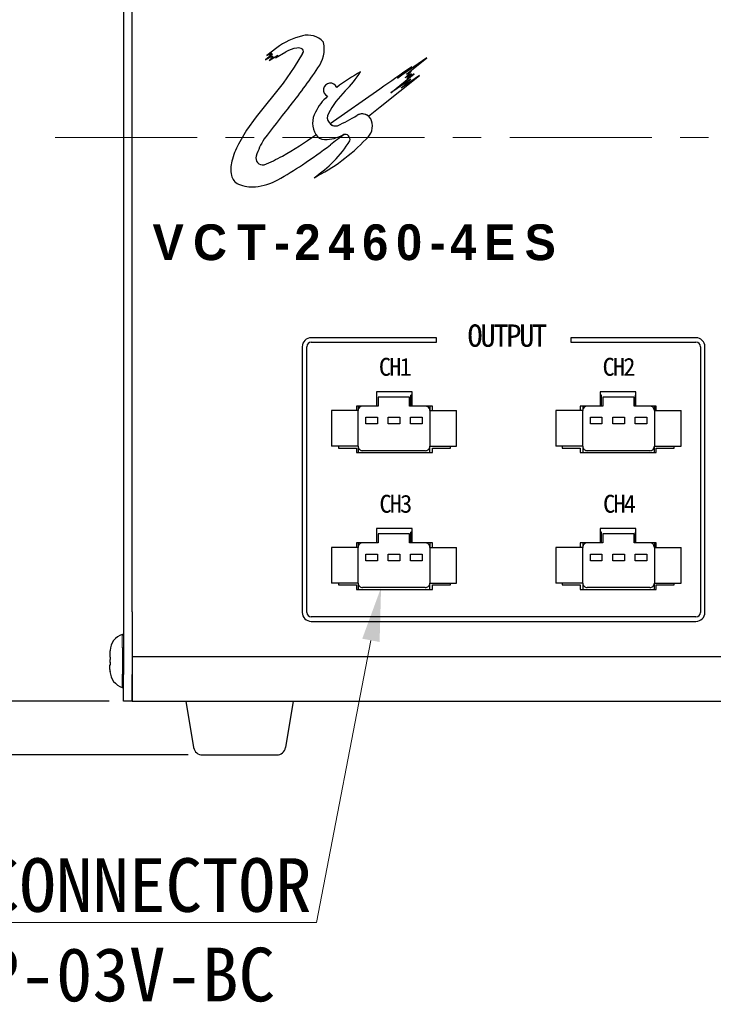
# Model space of a CAD drawing. Header units: millimetres. Extents: x -201 to 202, y 143 to 428.
# Tile 3 of 13: x -143 to -105, y 221 to 276. Entities that reach past the tile are written whole.
import ezdxf
from ezdxf import colors
from ezdxf.entities.mleader import LeaderData, LeaderLine
from ezdxf.math import Vec2, Vec3

# ---------------------------------------------------------------- set-up
doc = ezdxf.new("R2010")
doc.units = ezdxf.units.MM
doc.header["$LTSCALE"] = 0.25
doc.linetypes.add('CENTER', pattern=[50.8, 31.75, -6.35, 6.35, -6.35])
doc.linetypes.add('DASHEDBIDOT', pattern=[12.4, 3, -3, 0.2, -3, 0.2, -3])
doc.layers.get('0').update_dxf_attribs({"lineweight": 30})
for name, color, linetype, lineweight in [('CENTER', 1, 'CENTER', 9), ('DIMENSION', 6, 'Continuous', 9), ('Layer000', 7, 'Continuous', 25), ('SILK', 7, 'Continuous', 15)]:
    doc.layers.add(name, color=color, linetype=linetype, lineweight=lineweight)
doc.styles.add('takachi1', font='msgothic.ttc', dxfattribs={"height": 2.5})
doc.styles.add('VS Standard', font='msgothic.ttc', dxfattribs={"height": 3})
doc.dimstyles.new('VS Standard x0.5', dxfattribs={"dimtxt": 3, "dimasz": 3, "dimexe": 0.5, "dimexo": 0.8, "dimgap": 0.5, "dimtad": 3, "dimlfac": 2, "dimrnd": 0.0001, "dimzin": 9, "dimdsep": 46, "dimtxsty": 'VS Standard', "dimcen": 0, "dimaunit": 1, "dimadec": 0, "dimazin": 2, "dimtfac": 1, "dimtmove": 0, "dimatfit": 3, "dimfxl": 1, "dimtolj": 1, "dimtzin": 0, "dimarcsym": 0})

# ---------------------------------------------------------------- blocks, each defined once
blk = doc.blocks.new('*D535')
at = {"layer": 'Defpoints', "color": 0}
for p in [(-137.494, 301.401), (-165.365, 235.401), (-133.076, 235.401)]:
    blk.add_point(p, dxfattribs=at)
at = {"layer": 'DIMENSION', "color": 0, "lineweight": -2}
for p, q in [((-138.294, 301.401), (-165.865, 301.401)), ((-165.365, 298.401), (-165.365, 238.401)), ((-133.876, 235.401), (-165.865, 235.401))]:
    blk.add_line(p, q, dxfattribs=at)
at = {"layer": 'DIMENSION', "color": 0}
for points in [[(-164.865, 298.401), (-165.865, 298.401), (-165.365, 301.401)], [(-165.865, 238.401), (-164.865, 238.401), (-165.365, 235.401)]]:
    blk.add_solid(points, dxfattribs=at)
at = {"layer": 'DIMENSION', "color": 0, "insert": (-167.616, 268.401), "char_height": 3, "attachment_point": 5, "rotation": 90, "style": 'VS Standard'}
blk.add_mtext('\\A1;\\A1;(132)', dxfattribs=at)
blk = doc.blocks.new('*D536')
at = {"layer": 'Defpoints', "color": 0}
for p in [(-137.494, 301.401), (-152.079, 238.401), (-137.494, 238.401)]:
    blk.add_point(p, dxfattribs=at)
at = {"layer": 'DIMENSION', "color": 0, "lineweight": -2}
for p, q in [((-138.294, 301.401), (-152.579, 301.401)), ((-152.079, 298.401), (-152.079, 241.401)), ((-138.294, 238.401), (-152.579, 238.401))]:
    blk.add_line(p, q, dxfattribs=at)
at = {"layer": 'DIMENSION', "color": 0}
for points in [[(-151.579, 298.401), (-152.579, 298.401), (-152.079, 301.401)], [(-152.579, 241.401), (-151.579, 241.401), (-152.079, 238.401)]]:
    blk.add_solid(points, dxfattribs=at)
at = {"layer": 'DIMENSION', "color": 0, "insert": (-154.331, 269.901), "char_height": 3, "attachment_point": 5, "rotation": 90, "style": 'VS Standard'}
blk.add_mtext('\\A1;\\A1;(126)', dxfattribs=at)

msp = doc.modelspace()

# ---------------------------------------------------------------- linework, layer by layer
for p, q in [((-128.9279, 274.9149), (-129.476, 274.4918)), ((-129.476, 274.4918), (-129.1984, 274.6319)), ((-129.1984, 274.6319), (-129.3253, 274.5032)), ((-129.0021, 274.3584), (-128.4096, 274.6992)), ((-127.4843, 274.5938), (-127.9497, 273.8326)), ((-129.1536, 274.5687), (-129.5577, 274.241)), ((-129.5577, 274.241), (-129.1536, 274.4734)), ((-129.3417, 274.2181), (-128.8718, 274.5032)), ((-129.1176, 274.4252), (-129.3417, 274.2181)), ((-129.3253, 274.5032), (-129.1536, 274.5687)), ((-129.1536, 274.4734), (-129.2251, 274.3842)), ((-129.2251, 274.3842), (-129.1176, 274.4252)), ((-128.8718, 274.5032), (-129.0021, 274.3584)), ((-120.5409, 274.3584), (-122.1676, 273.2166)), ((-121.6767, 273.4373), (-120.5409, 274.3584)), ((-127.9497, 273.8326), (-128.567, 272.941)), ((-122.1676, 273.2166), (-121.3722, 273.8617)), ((-121.7552, 273.2504), (-121.4131, 273.5972)), ((-121.4131, 273.5972), (-121.6767, 273.4373)), ((-128.567, 272.941), (-130.0729, 271.0613)), ((-123.1398, 271.6197), (-120.9556, 273.3809)), ((-122.5535, 272.4121), (-121.2505, 273.4688)), ((-121.4278, 273.1697), (-122.5535, 272.4121)), ((-120.9556, 273.3809), (-121.9689, 272.6696)), ((-121.9689, 272.6696), (-121.4278, 273.1697)), ((-121.3951, 273.4688), (-121.7552, 273.2504)), ((-121.2505, 273.4688), (-121.6432, 273.1931)), ((-121.6432, 273.1931), (-121.3951, 273.4688)), ((-123.1664, 272.6106), (-125.935, 270.6673)), ((-123.8043, 271.1031), (-123.1398, 271.6197)), ((-130.0729, 271.0613), (-130.6108, 270.3165)), ((-130.6108, 270.3165), (-131.0611, 269.5301))]:
    msp.add_line(p, q)
for centre, radius, start, end in [((-126.5382, 271.7076), 3.9997, 103.68339, 126.69018), ((-127.2006, 274.4286), 1.1992, 43.73772, 103.68339), ((-128.0213, 274.8503), 1.7499, 322.75069, 11.86785), ((-126.4026, 275.1905), 0.0959, 11.86785, 44.49188), ((-127.5643, 273.2295), 1.6954, 98.12358, 119.90698), ((-127.7306, 274.3943), 0.5188, 61.66676, 98.12358), ((-127.6435, 274.7224), 0.2046, 321.07307, 38.92693), ((-150.8152, 289.8707), 29.0441, 320.91102, 326.38388), ((-120.8035, 266.8279), 7.5651, 116.98723, 129.01938), ((-130.2717, 277.6097), 7.2629, 315.38264, 326.19832), ((-40.437, 155.8741), 143.0789, 124.448701, 125.3246), ((-125.9256, 272.561), 0.3872, 21.90392, 245.76363), ((-121.0249, 268.4855), 5.7277, 135.38264, 151.12565), ((-124.3209, 270.1749), 2.6914, 130.94365, 154.60877), ((-78.2328, 230.9078), 64.4697, 140.91102, 142.869423), ((-125.7034, 270.7045), 1.2208, 149.22837, 211.33466), ((-125.6286, 271.0242), 0.4704, 151.12565, 283.1954), ((-131.3994, 282.883), 13.6475, 295.51293, 300.68482), ((-131.3994, 282.883), 13.6475, 295.51293, 300.68482), ((-124.1508, 270.6677), 0.5566, 51.48534, 120.68482), ((-124.1508, 270.6677), 0.5566, 18.50592, 120.68482), ((-124.4991, 270.5511), 0.9238, 307.93112, 18.50592), ((-125.6286, 271.0242), 0.4704, 229.36021, 283.1954), ((-125.7744, 267.4594), 4.5246, 148.4955, 161.80975), ((-138.3277, 286.1338), 19.809, 299.37651, 305.78882), ((-131.4936, 276.9683), 10.4045, 296.55375, 316.62223), ((-130.5623, 273.2812), 6.7394, 303.50099, 328.13558), ((-126.2601, 270.3655), 0.569, 211.33466, 270.66821), ((-126.2601, 270.3655), 0.569, 211.33466, 270.66821), ((-126.2097, 271.7894), 1.9933, 268.74377, 300.37154), ((-126.2097, 271.7894), 1.9933, 268.74377, 300.37154), ((-67.4099, 192.8161), 96.457, 126.771841, 127.343066), ((-125.1154, 269.7965), 0.2864, 345.2005, 107.57172), ((-125.1154, 269.7965), 0.2864, 97.33539, 107.57172), ((-127.9485, 267.7478), 3.5867, 150.20398, 166.56535), ((-143.6135, 292.6918), 29.17, 303.56883, 307.34307), ((-129.5946, 268.141), 1.8943, 166.56535, 190.62288), ((-129.7149, 268.7543), 0.3768, 161.80975, 282.70416), ((-132.6137, 275.9834), 8.1609, 291.42959, 299.37651), ((-139.1038, 285.8961), 21.0141, 299.13788, 303.56883), ((-130.8029, 267.9144), 0.665, 190.62288, 247.15366), ((-130.4067, 270.2948), 3.1524, 275.25714, 299.13788), ((-130.298, 269.1129), 1.9655, 247.15366, 275.25714)]:
    msp.add_arc(centre, radius, start, end)
at = {"layer": 'CENTER'}
msp.add_line((-57.1702, 269.9006), (-142.0682, 269.9006), dxfattribs=at)
at = {"layer": 'Layer000', "linetype": 'Continuous', "lineweight": 25}
for p, q in [((-137.4941, 299.9006), (-137.4941, 239.9006)), ((-136.9991, 243.4006), (-136.9991, 296.4006)), ((-119.9991, 258.716), (-126.9991, 258.716)), ((-119.9991, 258.466), (-119.9991, 258.716)), ((-105.4991, 258.716), (-112.4991, 258.716)), ((-112.4991, 258.716), (-112.4991, 258.466)), ((-127.4991, 258.216), (-127.4991, 243.366)), ((-127.2491, 243.366), (-127.2491, 258.216)), ((-126.9991, 258.466), (-119.9991, 258.466)), ((-112.4991, 258.466), (-105.4991, 258.466)), ((-105.2491, 258.216), (-105.2491, 243.366)), ((-104.9991, 243.366), (-104.9991, 258.216)), ((-121.3491, 255.7006), (-123.3491, 255.7006)), ((-123.3491, 255.7006), (-123.3491, 254.9006)), ((-123.3241, 255.5006), (-123.3491, 255.5006)), ((-123.3241, 254.9006), (-123.3241, 255.5006)), ((-121.4991, 255.4006), (-123.2491, 255.4006)), ((-123.2491, 255.4006), (-123.2491, 254.9006)), ((-121.4991, 254.9006), (-121.4991, 255.4006)), ((-121.3491, 255.5006), (-121.4241, 255.5006)), ((-121.4241, 254.9006), (-121.4241, 255.5006)), ((-121.3491, 254.9006), (-121.3491, 255.7006)), ((-108.8491, 255.7006), (-110.8491, 255.7006)), ((-110.8491, 255.7006), (-110.8491, 254.9006)), ((-110.7741, 255.5006), (-110.8491, 255.5006)), ((-110.7741, 254.9006), (-110.7741, 255.5006)), ((-108.9491, 255.4006), (-110.6991, 255.4006)), ((-110.6991, 255.4006), (-110.6991, 254.9006)), ((-108.9491, 254.9006), (-108.9491, 255.4006)), ((-108.8491, 255.5006), (-108.8741, 255.5006)), ((-108.8741, 254.9006), (-108.8741, 255.5006)), ((-108.8491, 254.9006), (-108.8491, 255.7006)), ((-124.4741, 254.9006), (-124.4741, 254.6506)), ((-124.1241, 254.9006), (-124.4741, 254.9006)), ((-124.3741, 254.9006), (-124.3741, 254.6506)), ((-123.2491, 254.9006), (-124.1241, 254.9006)), ((-120.6241, 254.9006), (-121.4991, 254.9006)), ((-120.2241, 254.9006), (-120.6241, 254.9006)), ((-120.3741, 254.9006), (-120.3741, 254.6506)), ((-120.2241, 254.6506), (-120.2241, 254.9006)), ((-111.5741, 254.9006), (-111.9741, 254.9006)), ((-111.9741, 254.9006), (-111.9741, 254.6506)), ((-111.8241, 254.9006), (-111.8241, 254.6506)), ((-110.6991, 254.9006), (-111.5741, 254.9006)), ((-108.0741, 254.9006), (-108.9491, 254.9006)), ((-107.7241, 254.9006), (-108.0741, 254.9006)), ((-107.8241, 254.9006), (-107.8241, 254.6506)), ((-107.7241, 254.6506), (-107.7241, 254.9006)), ((-124.3741, 254.6506), (-125.8741, 254.6506)), ((-125.8741, 254.6506), (-125.8741, 252.6506)), ((-124.3741, 252.6506), (-124.3741, 254.6506)), ((-123.9491, 253.9006), (-123.9491, 254.2756)), ((-123.9491, 254.2756), (-123.2991, 254.2756)), ((-123.2991, 254.2756), (-123.2991, 253.9006)), ((-122.6991, 253.9006), (-122.6991, 254.2756)), ((-122.6991, 254.2756), (-122.0491, 254.2756)), ((-122.0491, 254.2756), (-122.0491, 253.9006)), ((-121.4491, 253.9006), (-121.4491, 254.2756)), ((-121.4491, 254.2756), (-120.7991, 254.2756)), ((-120.7991, 254.2756), (-120.7991, 253.9006)), ((-120.3741, 254.6506), (-120.3741, 252.6506)), ((-120.3741, 254.6506), (-118.8741, 254.6506)), ((-118.8741, 252.6506), (-118.8741, 254.6506)), ((-111.8241, 254.6506), (-113.3241, 254.6506)), ((-113.3241, 254.6506), (-113.3241, 252.6506)), ((-111.8241, 252.6506), (-111.8241, 254.6506)), ((-111.3991, 253.9006), (-111.3991, 254.2756)), ((-111.3991, 254.2756), (-110.7491, 254.2756)), ((-110.7491, 254.2756), (-110.7491, 253.9006)), ((-110.1491, 253.9006), (-110.1491, 254.2756)), ((-110.1491, 254.2756), (-109.4991, 254.2756)), ((-109.4991, 254.2756), (-109.4991, 253.9006)), ((-108.8991, 253.9006), (-108.8991, 254.2756)), ((-108.8991, 254.2756), (-108.2491, 254.2756)), ((-108.2491, 254.2756), (-108.2491, 253.9006)), ((-107.8241, 254.6506), (-107.8241, 252.6506)), ((-107.8241, 254.6506), (-106.3241, 254.6506)), ((-106.3241, 252.6506), (-106.3241, 254.6506)), ((-123.2991, 253.9006), (-123.9491, 253.9006)), ((-122.0491, 253.9006), (-122.6991, 253.9006)), ((-120.7991, 253.9006), (-121.4491, 253.9006)), ((-110.7491, 253.9006), (-111.3991, 253.9006)), ((-109.4991, 253.9006), (-110.1491, 253.9006)), ((-108.2491, 253.9006), (-108.8991, 253.9006)), ((-124.3741, 252.6506), (-125.8741, 252.6506)), ((-125.4741, 252.6506), (-125.4741, 252.5506)), ((-124.3741, 252.6506), (-124.3741, 252.3006)), ((-120.3741, 252.3006), (-120.3741, 252.6506)), ((-120.3741, 252.6506), (-118.8741, 252.6506)), ((-119.2241, 252.5506), (-119.2241, 252.6506)), ((-111.8241, 252.6506), (-113.3241, 252.6506)), ((-112.9741, 252.6506), (-112.9741, 252.5506)), ((-111.8241, 252.6506), (-111.8241, 252.3006)), ((-107.8241, 252.3006), (-107.8241, 252.6506)), ((-107.8241, 252.6506), (-106.3241, 252.6506)), ((-106.7241, 252.5506), (-106.7241, 252.6506)), ((-125.4741, 252.5506), (-124.4741, 252.5506)), ((-124.4741, 252.5506), (-124.4741, 252.3006)), ((-124.4741, 252.3006), (-120.2241, 252.3006)), ((-120.6241, 252.4006), (-124.1241, 252.4006)), ((-120.2241, 252.3006), (-120.2241, 252.5506)), ((-120.2241, 252.5506), (-119.2241, 252.5506)), ((-112.9741, 252.5506), (-111.9741, 252.5506)), ((-111.9741, 252.5506), (-111.9741, 252.3006)), ((-111.9741, 252.3006), (-107.7241, 252.3006)), ((-108.0741, 252.4006), (-111.5741, 252.4006)), ((-107.7241, 252.5506), (-106.7241, 252.5506)), ((-107.7241, 252.3006), (-107.7241, 252.5506)), ((-123.3491, 248.0506), (-123.3491, 247.2506)), ((-121.3491, 248.0506), (-123.3491, 248.0506)), ((-123.3241, 247.8506), (-123.3491, 247.8506)), ((-123.3241, 247.2506), (-123.3241, 247.8506)), ((-121.4991, 247.7506), (-123.2491, 247.7506)), ((-123.2491, 247.7506), (-123.2491, 247.2506)), ((-121.4991, 247.2506), (-121.4991, 247.7506)), ((-121.3491, 247.8506), (-121.4241, 247.8506)), ((-121.4241, 247.2506), (-121.4241, 247.8506)), ((-121.3491, 247.2506), (-121.3491, 248.0506)), ((-110.8491, 248.0506), (-110.8491, 247.2506)), ((-108.8491, 248.0506), (-110.8491, 248.0506)), ((-110.7741, 247.8506), (-110.8491, 247.8506)), ((-110.7741, 247.2506), (-110.7741, 247.8506)), ((-108.9491, 247.7506), (-110.6991, 247.7506)), ((-110.6991, 247.7506), (-110.6991, 247.2506)), ((-108.9491, 247.2506), (-108.9491, 247.7506)), ((-108.8491, 247.8506), (-108.8741, 247.8506)), ((-108.8741, 247.2506), (-108.8741, 247.8506)), ((-108.8491, 247.2506), (-108.8491, 248.0506)), ((-124.4741, 247.2506), (-124.4741, 247.0006)), ((-124.1241, 247.2506), (-124.4741, 247.2506)), ((-124.3741, 247.2506), (-124.3741, 247.0006)), ((-123.2491, 247.2506), (-124.1241, 247.2506)), ((-120.6241, 247.2506), (-121.4991, 247.2506)), ((-120.2241, 247.2506), (-120.6241, 247.2506)), ((-120.3741, 247.2506), (-120.3741, 247.0006)), ((-120.2241, 247.0006), (-120.2241, 247.2506)), ((-111.9741, 247.2506), (-111.9741, 247.0006)), ((-111.5741, 247.2506), (-111.9741, 247.2506)), ((-111.8241, 247.2506), (-111.8241, 247.0006)), ((-110.6991, 247.2506), (-111.5741, 247.2506)), ((-108.0741, 247.2506), (-108.9491, 247.2506)), ((-107.7241, 247.2506), (-108.0741, 247.2506)), ((-107.8241, 247.2506), (-107.8241, 247.0006)), ((-107.7241, 247.0006), (-107.7241, 247.2506)), ((-124.3741, 247.0006), (-125.8741, 247.0006)), ((-125.8741, 247.0006), (-125.8741, 245.0006)), ((-124.3741, 245.0006), (-124.3741, 247.0006)), ((-123.9491, 246.2506), (-123.9491, 246.6256)), ((-123.9491, 246.6256), (-123.2991, 246.6256)), ((-123.2991, 246.6256), (-123.2991, 246.2506)), ((-122.6991, 246.2506), (-122.6991, 246.6256)), ((-122.6991, 246.6256), (-122.0491, 246.6256)), ((-122.0491, 246.6256), (-122.0491, 246.2506)), ((-121.4491, 246.2506), (-121.4491, 246.6256)), ((-121.4491, 246.6256), (-120.7991, 246.6256)), ((-120.7991, 246.6256), (-120.7991, 246.2506)), ((-120.3741, 247.0006), (-120.3741, 245.0006)), ((-120.3741, 247.0006), (-118.8741, 247.0006)), ((-118.8741, 245.0006), (-118.8741, 247.0006)), ((-111.8241, 247.0006), (-113.3241, 247.0006)), ((-113.3241, 247.0006), (-113.3241, 245.0006)), ((-111.8241, 245.0006), (-111.8241, 247.0006)), ((-111.3991, 246.2506), (-111.3991, 246.6256)), ((-111.3991, 246.6256), (-110.7491, 246.6256)), ((-110.7491, 246.6256), (-110.7491, 246.2506)), ((-110.1491, 246.2506), (-110.1491, 246.6256)), ((-110.1491, 246.6256), (-109.4991, 246.6256)), ((-109.4991, 246.6256), (-109.4991, 246.2506)), ((-108.8991, 246.2506), (-108.8991, 246.6256)), ((-108.8991, 246.6256), (-108.2491, 246.6256)), ((-108.2491, 246.6256), (-108.2491, 246.2506)), ((-107.8241, 247.0006), (-107.8241, 245.0006)), ((-107.8241, 247.0006), (-106.3241, 247.0006)), ((-106.3241, 245.0006), (-106.3241, 247.0006)), ((-123.2991, 246.2506), (-123.9491, 246.2506)), ((-122.0491, 246.2506), (-122.6991, 246.2506)), ((-120.7991, 246.2506), (-121.4491, 246.2506)), ((-110.7491, 246.2506), (-111.3991, 246.2506)), ((-109.4991, 246.2506), (-110.1491, 246.2506)), ((-108.2491, 246.2506), (-108.8991, 246.2506)), ((-124.3741, 245.0006), (-125.8741, 245.0006)), ((-125.4741, 245.0006), (-125.4741, 244.9006)), ((-125.4741, 244.9006), (-124.4741, 244.9006)), ((-124.4741, 244.9006), (-124.4741, 244.6506)), ((-124.3741, 245.0006), (-124.3741, 244.6506)), ((-120.3741, 244.6506), (-120.3741, 245.0006)), ((-120.3741, 245.0006), (-118.8741, 245.0006)), ((-120.2241, 244.9006), (-119.2241, 244.9006)), ((-120.2241, 244.6506), (-120.2241, 244.9006)), ((-119.2241, 244.9006), (-119.2241, 245.0006)), ((-111.8241, 245.0006), (-113.3241, 245.0006)), ((-112.9741, 245.0006), (-112.9741, 244.9006)), ((-112.9741, 244.9006), (-111.9741, 244.9006)), ((-111.9741, 244.9006), (-111.9741, 244.6506)), ((-111.8241, 245.0006), (-111.8241, 244.6506)), ((-107.8241, 244.6506), (-107.8241, 245.0006)), ((-107.8241, 245.0006), (-106.3241, 245.0006)), ((-107.7241, 244.9006), (-106.7241, 244.9006)), ((-107.7241, 244.6506), (-107.7241, 244.9006)), ((-106.7241, 244.9006), (-106.7241, 245.0006)), ((-124.4741, 244.6506), (-120.2241, 244.6506)), ((-120.6241, 244.7506), (-124.1241, 244.7506)), ((-111.9741, 244.6506), (-107.7241, 244.6506)), ((-108.0741, 244.7506), (-111.5741, 244.7506)), ((-136.9991, 243.4006), (-136.9991, 239.9006)), ((-105.4991, 243.116), (-126.9991, 243.116)), ((-126.9991, 242.866), (-105.4991, 242.866)), ((-138.2441, 241.1324), (-138.2441, 240.8775)), ((-138.2426, 241.2366), (-138.2429, 241.2322)), ((-138.2402, 240.8724), (-138.2395, 240.8811)), ((-136.9991, 240.9006), (-61.9991, 240.9006)), ((-136.9991, 240.7506), (-136.9991, 239.9006)), ((-138.2441, 240.1688), (-138.2441, 240.4275)), ((-138.2431, 240.0733), (-138.2429, 240.0689)), ((-138.2403, 240.4327), (-138.2396, 240.4241)), ((-137.4941, 238.4006), (-137.4941, 239.9006)), ((-136.9991, 239.9006), (-136.9991, 238.4006)), ((-136.9991, 238.4006), (-136.9991, 239.9006)), ((-136.9991, 238.4006), (-137.4941, 238.4006)), ((-136.9991, 238.4006), (-61.9991, 238.4006)), ((-133.9991, 238.4006), (-133.5687, 235.8184)), ((-127.9991, 238.4006), (-128.4295, 235.8183)), ((-133.0755, 235.4006), (-131.1787, 235.4006)), ((-131.1787, 235.4006), (-128.9227, 235.4006))]:
    msp.add_line(p, q, dxfattribs=at)
at = {"layer": 'Layer000', "linetype": 'DASHEDBIDOT', "lineweight": 18}
for p, q in [((-137.5599, 242.1312), (-137.5599, 240.6506)), ((-137.5441, 240.6506), (-137.5441, 242.1337)), ((-137.5599, 240.6506), (-137.5441, 240.6506)), ((-137.5599, 239.17), (-137.5599, 240.6506)), ((-137.5441, 240.6506), (-137.4941, 240.6506)), ((-137.5441, 240.6506), (-137.5441, 239.1674)), ((-138.2398, 240.0689), (-138.2431, 240.073))]:
    msp.add_line(p, q, dxfattribs=at)
at = {"layer": 'Layer000', "linetype": 'Continuous', "lineweight": 25}
for centre, radius, start, end in [((-126.9991, 258.216), 0.5, 90, 180), ((-105.4991, 258.216), 0.5, 0, 90), ((-126.9991, 258.216), 0.25, 90, 180), ((-105.4991, 258.216), 0.25, 0, 90), ((-124.1241, 254.6506), 0.25, 135, 180), ((-124.1241, 254.6506), 0.25, 90, 135), ((-120.6241, 254.6506), 0.25, 45, 90), ((-120.6241, 254.6506), 0.25, 0, 45), ((-111.5741, 254.6506), 0.25, 135, 180), ((-111.5741, 254.6506), 0.25, 90, 135), ((-108.0741, 254.6506), 0.25, 45, 90), ((-108.0741, 254.6506), 0.25, 0, 45), ((-124.1241, 252.6506), 0.25, 180, 225), ((-120.6241, 252.6506), 0.25, 315, 0), ((-111.5741, 252.6506), 0.25, 180, 225), ((-108.0741, 252.6506), 0.25, 315, 0), ((-124.1241, 252.6506), 0.25, 225, 270), ((-120.6241, 252.6506), 0.25, 270, 315), ((-111.5741, 252.6506), 0.25, 225, 270), ((-108.0741, 252.6506), 0.25, 270, 315), ((-124.1241, 247.0006), 0.25, 135, 180), ((-124.1241, 247.0006), 0.25, 90, 135), ((-120.6241, 247.0006), 0.25, 45, 90), ((-120.6241, 247.0006), 0.25, 0, 45), ((-111.5741, 247.0006), 0.25, 135, 180), ((-111.5741, 247.0006), 0.25, 90, 135), ((-108.0741, 247.0006), 0.25, 45, 90), ((-108.0741, 247.0006), 0.25, 0, 45), ((-124.1241, 245.0006), 0.25, 180, 225), ((-120.6241, 245.0006), 0.25, 315, 0), ((-111.5741, 245.0006), 0.25, 180, 225), ((-108.0741, 245.0006), 0.25, 315, 0), ((-107.0141, 245.1506), 0.375, 318.18969, 320.65116), ((-124.1241, 245.0006), 0.25, 225, 270), ((-120.6241, 245.0006), 0.25, 270, 315), ((-111.5741, 245.0006), 0.25, 225, 270), ((-108.0741, 245.0006), 0.25, 270, 315), ((-126.9991, 243.366), 0.5, 180, 270), ((-126.9991, 243.366), 0.25, 180, 270), ((-105.4991, 243.366), 0.25, 270, 0), ((-105.4991, 243.366), 0.5, 270, 0), ((-137.2441, 241.1823), 1, 108.4101, 176.84282), ((-137.5441, 242.0837), 0.05, 90, 108.43854), ((-137.5441, 242.0837), 0.05, 0, 90), ((-137.107, 241.1329), 1.1371, 174.77491, 180.02494), ((-138.1441, 240.8775), 0.1, 180, 183.11837), ((-130.135, 240.6502), 8.1083, 178.43025, 181.53675), ((-138.1441, 240.4275), 0.1, 176.90543, 180), ((-137.1058, 240.1683), 1.1383, 179.97672, 185.0117), ((-137.2441, 240.1188), 1, 182.90697, 251.59156), ((-137.5441, 239.2174), 0.05, 251.58879, 270), ((-137.5441, 239.2174), 0.05, 270, 0.10402), ((-133.0755, 235.9006), 0.5, 189.47829, 270.00538), ((-128.9227, 235.9006), 0.5, 270.00017, 350.53213)]:
    msp.add_arc(centre, radius, start, end, dxfattribs=at)
at = {"layer": 'Layer000', "linetype": 'DASHEDBIDOT', "lineweight": 18}
for centre, radius, start, end in [((-138.2391, 240.8757), 0.00537, 94.55153, 160.13358), ((-132.255, 240.6758), 5.988, 178.03569, 180.2415), ((-132.1712, 240.6262), 6.0718, 179.76968, 181.90691), ((-138.2392, 240.4293), 0.0052, 199.87016, 265.35424)]:
    msp.add_arc(centre, radius, start, end, dxfattribs=at)

# ---------------------------------------------------------------- texts
at = {"insert": (-124.335, 263.0239), "char_height": 2, "width": 8.995585, "attachment_point": 8, "style": 'VS Standard'}
msp.add_mtext('\\f@ＭＳ Ｐゴシック|b1|i0|c128;\\T1.3;VCT-2460-4ES', dxfattribs=at)
at = {"layer": 'SILK', "style": 'takachi1'}
for s, insert, char_height, width, attachment_point in [('\\T0.8;OUTPUT', (-116.0991, 258.8256), 1.25, 5.51905, 5), ('\\T0.8;CH1', (-122.3491, 256.5756), 1, 2.279057, 8), ('\\T0.8;CH2', (-109.8491, 256.5756), 1, 2.279057, 8), ('\\T0.8;CH3', (-122.32, 248.9209), 1, 2.279057, 8), ('\\T0.8;CH4', (-109.82, 248.9209), 1, 2.279057, 8)]:
    msp.add_mtext(s, dxfattribs=dict(at, insert=insert, char_height=char_height, width=width, attachment_point=attachment_point))

# ---------------------------------------------------------------- dimensions: what is measured, and where the dimension line sits
at = {"layer": 'DIMENSION'}
for base, p2, picture, middle in [((-165.3646, 235.4006), (-133.0755, 235.4006), '*D535', (-167.6158, 268.4006)), ((-152.0794, 238.4006), (-137.4941, 238.4006), '*D536', (-154.3305, 269.9006))]:
    dim = msp.add_linear_dim(base=base, p1=(-137.4941, 301.4006), p2=p2, angle=90, text='\\A1;(<>)', dimstyle='VS Standard x0.5', override={"dimtxsty": 'VS Standard', "dimtfill": 0, "dimtfillclr": 0}, dxfattribs=at)
    dim.commit()
    dim.dimension.update_dxf_attribs({"geometry": picture, "text_midpoint": middle})

# ---------------------------------------------------------------- leaders
ml = msp.add_multileader_mtext('Standard', dxfattribs=at)
ml.set_content('4-CONNECTOR\\PSMP-03V-BC', color=256, style='VS Standard')
ml.set_leader_properties(color=256, linetype='ByLayer', lineweight=-1)
ml.build(insert=Vec2(0, 0))
ml.multileader.update_dxf_attribs({"text_left_attachment_type": 6, "text_right_attachment_type": 6, "dogleg_length": 0, "arrow_head_size": 3})
ctx = ml.context
ctx.base_point, ctx.char_height, ctx.arrow_head_size, ctx.landing_gap_size, ctx.plane_origin = Vec3(-150.9274, 226.0299), 3, 3, 1.5, Vec3(107.0873, 246.1186)
ctx.left_attachment, ctx.right_attachment = 6, 6
notes = []
notes.append((ctx, [(0, (1, 1, 0), (-126.6993, 226.0299), (-1, 0), 0, [(0, [(-123.0943, 244.7507)], 0, [])])]))
ctx.mtext.insert, ctx.mtext.flow_direction = Vec3(-149.4274, 229.6299), 5
for ctx, leaders in notes:
    for number, flags, end, landing, length, lines in leaders:
        leader = LeaderData()
        leader.index, (leader.has_last_leader_line, leader.has_dogleg_vector, leader.attachment_direction) = number, flags
        leader.last_leader_point, leader.dogleg_vector, leader.dogleg_length = Vec3(end), Vec3(landing), length
        for number, points, colour, breaks in lines:
            line = LeaderLine()
            line.index, line.vertices, line.color, line.breaks = number, Vec3.list(points), colors.encode_raw_color(colour), breaks
            leader.lines.append(line)
        ctx.leaders.append(leader)

doc.saveas('drawing.dxf')
